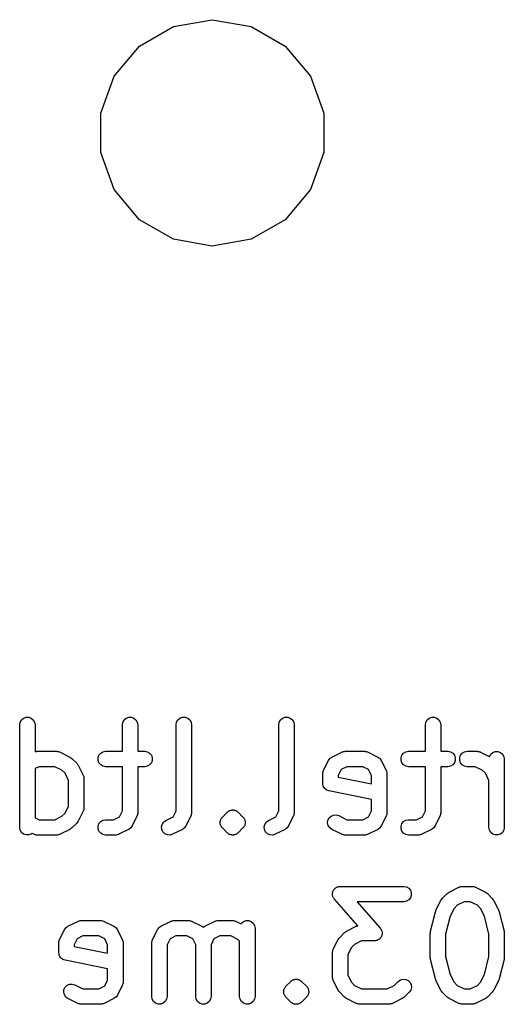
# Model space of a CAD drawing. Extents: x 57 to 266, y -122 to -64.
# Tile 3 of 6: x 245.49 to 254.93, y -121.77 to -102.57. Entities that reach past the tile are written whole.
import ezdxf

# ---------------------------------------------------------------- set-up
doc = ezdxf.new("R2010")
doc.units = 0
doc.header["$MEASUREMENT"] = 0
doc.layers.add('BLACK', color=7, linetype='CONTINUOUS')

msp = doc.modelspace()

# ---------------------------------------------------------------- linework, layer by layer
at = {"layer": 'Black'}
for p, q in [((247.818, -103.083), (248.482, -102.7)), ((248.482, -102.7), (249.237, -102.567)), ((249.237, -102.567), (249.993, -102.7)), ((249.993, -102.7), (250.657, -103.083)), ((247.325, -103.671), (247.818, -103.083)), ((250.657, -103.083), (251.15, -103.671)), ((247.063, -104.392), (247.325, -103.671)), ((251.15, -103.671), (251.412, -104.392)), ((247.063, -105.158), (247.063, -104.392)), ((251.412, -104.392), (251.412, -105.158)), ((247.325, -105.879), (247.063, -105.158)), ((251.412, -105.158), (251.15, -105.879)), ((247.818, -106.467), (247.325, -105.879)), ((251.15, -105.879), (250.657, -106.467)), ((248.482, -106.85), (247.818, -106.467)), ((250.657, -106.467), (249.993, -106.85)), ((249.237, -106.983), (248.482, -106.85)), ((249.993, -106.85), (249.237, -106.983)), ((245.485, -116.317), (245.494, -116.266)), ((245.485, -118.317), (245.485, -116.317)), ((245.494, -116.266), (245.52, -116.221)), ((245.52, -116.221), (245.56, -116.187)), ((245.56, -116.187), (245.609, -116.17)), ((245.609, -116.17), (245.661, -116.17)), ((245.661, -116.17), (245.71, -116.187)), ((245.71, -116.187), (245.75, -116.221)), ((245.75, -116.221), (245.776, -116.266)), ((245.776, -116.266), (245.785, -116.317)), ((245.785, -116.317), (245.785, -116.841)), ((247.485, -116.317), (247.494, -116.266)), ((247.485, -116.834), (247.485, -116.317)), ((247.494, -116.266), (247.52, -116.221)), ((247.52, -116.221), (247.56, -116.187)), ((247.56, -116.187), (247.609, -116.17)), ((247.609, -116.17), (247.661, -116.17)), ((247.661, -116.17), (247.71, -116.187)), ((247.71, -116.187), (247.75, -116.221)), ((247.75, -116.221), (247.776, -116.266)), ((247.776, -116.266), (247.785, -116.317)), ((247.785, -116.317), (247.785, -116.834)), ((248.533, -116.317), (248.542, -116.266)), ((248.533, -117.996), (248.533, -116.317)), ((248.542, -116.266), (248.568, -116.221)), ((248.568, -116.221), (248.608, -116.187)), ((248.608, -116.187), (248.657, -116.17)), ((248.657, -116.17), (248.709, -116.17)), ((248.709, -116.17), (248.758, -116.187)), ((248.758, -116.187), (248.798, -116.221)), ((248.798, -116.221), (248.824, -116.266)), ((248.824, -116.266), (248.833, -116.317)), ((248.833, -116.317), (248.833, -118.032)), ((250.533, -116.317), (250.542, -116.266)), ((250.533, -117.996), (250.533, -116.317)), ((250.542, -116.266), (250.568, -116.221)), ((250.568, -116.221), (250.608, -116.187)), ((250.608, -116.187), (250.657, -116.17)), ((250.657, -116.17), (250.709, -116.17)), ((250.709, -116.17), (250.758, -116.187)), ((250.758, -116.187), (250.798, -116.221)), ((250.798, -116.221), (250.824, -116.266)), ((250.824, -116.266), (250.833, -116.317)), ((250.833, -116.317), (250.833, -118.032)), ((253.39, -116.317), (253.399, -116.266)), ((253.39, -116.834), (253.39, -116.317)), ((253.399, -116.266), (253.425, -116.221)), ((253.425, -116.221), (253.465, -116.187)), ((253.465, -116.187), (253.514, -116.17)), ((253.514, -116.17), (253.566, -116.17)), ((253.566, -116.17), (253.615, -116.187)), ((253.615, -116.187), (253.655, -116.221)), ((253.655, -116.221), (253.681, -116.266)), ((253.681, -116.266), (253.69, -116.317)), ((253.69, -116.317), (253.69, -116.834)), ((245.785, -116.841), (245.792, -116.84)), ((245.792, -116.84), (245.808, -116.835)), ((245.808, -116.835), (245.817, -116.835)), ((245.817, -116.835), (245.826, -116.834)), ((245.826, -116.834), (246.207, -116.834)), ((246.207, -116.834), (246.215, -116.835)), ((246.215, -116.835), (246.224, -116.835)), ((246.224, -116.835), (246.241, -116.84)), ((246.241, -116.84), (246.258, -116.843)), ((246.258, -116.843), (246.265, -116.847)), ((246.265, -116.847), (246.274, -116.85)), ((246.274, -116.85), (246.464, -116.945)), ((247.011, -116.958), (247.029, -116.909)), ((247.029, -116.909), (247.063, -116.869)), ((247.063, -116.869), (247.108, -116.843)), ((247.108, -116.843), (247.159, -116.834)), ((247.159, -116.834), (247.485, -116.834)), ((247.785, -116.834), (247.921, -116.834)), ((247.921, -116.834), (247.972, -116.843)), ((247.972, -116.843), (248.017, -116.869)), ((248.017, -116.869), (248.051, -116.909)), ((248.051, -116.909), (248.069, -116.958)), ((251.568, -116.945), (251.759, -116.85)), ((251.759, -116.85), (251.767, -116.847)), ((251.767, -116.847), (251.774, -116.843)), ((251.774, -116.843), (251.792, -116.84)), ((251.792, -116.84), (251.808, -116.835)), ((251.808, -116.835), (251.817, -116.835)), ((251.817, -116.835), (251.826, -116.834)), ((251.826, -116.834), (252.207, -116.834)), ((252.207, -116.834), (252.215, -116.835)), ((252.215, -116.835), (252.224, -116.835)), ((252.224, -116.835), (252.241, -116.84)), ((252.241, -116.84), (252.258, -116.843)), ((252.258, -116.843), (252.265, -116.847)), ((252.265, -116.847), (252.274, -116.85)), ((252.274, -116.85), (252.464, -116.945)), ((252.916, -116.958), (252.934, -116.909)), ((252.934, -116.909), (252.967, -116.869)), ((252.967, -116.869), (253.012, -116.843)), ((253.012, -116.843), (253.064, -116.834)), ((253.064, -116.834), (253.39, -116.834)), ((253.69, -116.834), (253.826, -116.834)), ((253.826, -116.834), (253.877, -116.843)), ((253.877, -116.843), (253.922, -116.869)), ((253.922, -116.869), (253.955, -116.909)), ((253.955, -116.909), (253.973, -116.958)), ((254.059, -116.958), (254.077, -116.909)), ((254.077, -116.909), (254.11, -116.869)), ((254.11, -116.869), (254.155, -116.843)), ((254.155, -116.843), (254.207, -116.834)), ((254.207, -116.834), (254.397, -116.834)), ((254.397, -116.834), (254.406, -116.835)), ((254.406, -116.835), (254.414, -116.835)), ((254.414, -116.835), (254.431, -116.84)), ((254.431, -116.84), (254.448, -116.843)), ((254.448, -116.843), (254.456, -116.847)), ((254.456, -116.847), (254.464, -116.85)), ((254.464, -116.85), (254.636, -116.936)), ((254.637, -116.933), (254.663, -116.888)), ((254.663, -116.888), (254.703, -116.854)), ((254.703, -116.854), (254.752, -116.836)), ((254.752, -116.836), (254.804, -116.836)), ((254.804, -116.836), (254.853, -116.854)), ((254.853, -116.854), (254.893, -116.888)), ((254.893, -116.888), (254.919, -116.933)), ((246.464, -116.945), (246.483, -116.959)), ((246.483, -116.959), (246.503, -116.973)), ((246.503, -116.973), (246.598, -117.068)), ((246.598, -117.068), (246.612, -117.088)), ((246.612, -117.088), (246.626, -117.107)), ((246.626, -117.107), (246.722, -117.298)), ((247.011, -117.01), (247.011, -116.958)), ((247.029, -117.059), (247.011, -117.01)), ((247.063, -117.099), (247.029, -117.059)), ((247.108, -117.125), (247.063, -117.099)), ((248.017, -117.099), (247.972, -117.125)), ((248.051, -117.059), (248.017, -117.099)), ((248.069, -117.01), (248.051, -117.059)), ((248.069, -116.958), (248.069, -117.01)), ((251.406, -117.203), (251.501, -117.012)), ((251.501, -117.012), (251.514, -116.994)), ((251.514, -116.994), (251.526, -116.976)), ((251.526, -116.976), (251.53, -116.974)), ((251.53, -116.974), (251.532, -116.97)), ((251.532, -116.97), (251.55, -116.958)), ((251.55, -116.958), (251.568, -116.945)), ((252.464, -116.945), (252.482, -116.958)), ((252.482, -116.958), (252.5, -116.97)), ((252.5, -116.97), (252.503, -116.974)), ((252.503, -116.974), (252.506, -116.976)), ((252.506, -116.976), (252.518, -116.994)), ((252.518, -116.994), (252.531, -117.012)), ((252.531, -117.012), (252.626, -117.203)), ((252.916, -117.01), (252.916, -116.958)), ((252.934, -117.059), (252.916, -117.01)), ((252.967, -117.099), (252.934, -117.059)), ((253.012, -117.125), (252.967, -117.099)), ((253.922, -117.099), (253.877, -117.125)), ((253.955, -117.059), (253.922, -117.099)), ((253.973, -117.01), (253.955, -117.059)), ((253.973, -116.958), (253.973, -117.01)), ((254.059, -117.01), (254.059, -116.958)), ((254.077, -117.059), (254.059, -117.01)), ((254.11, -117.099), (254.077, -117.059)), ((254.155, -117.125), (254.11, -117.099)), ((254.636, -116.936), (254.637, -116.933)), ((254.919, -116.933), (254.928, -116.984)), ((254.928, -116.984), (254.928, -118.317)), ((245.861, -117.134), (245.785, -117.172)), ((245.785, -117.172), (245.785, -118.129)), ((246.171, -117.134), (245.861, -117.134)), ((246.308, -117.202), (246.171, -117.134)), ((246.369, -117.263), (246.308, -117.202)), ((246.438, -117.4), (246.369, -117.263)), ((246.722, -117.298), (246.724, -117.306)), ((246.724, -117.306), (246.728, -117.314)), ((247.159, -117.134), (247.108, -117.125)), ((247.485, -117.134), (247.159, -117.134)), ((247.485, -117.996), (247.485, -117.134)), ((247.921, -117.134), (247.785, -117.134)), ((247.785, -117.134), (247.785, -118.032)), ((247.972, -117.125), (247.921, -117.134)), ((251.39, -117.27), (251.391, -117.261)), ((251.39, -117.46), (251.39, -117.27)), ((251.391, -117.252), (251.396, -117.236)), ((251.391, -117.261), (251.391, -117.252)), ((251.396, -117.236), (251.399, -117.218)), ((251.399, -117.218), (251.403, -117.211)), ((251.403, -117.211), (251.406, -117.203)), ((251.747, -117.191), (251.69, -117.305)), ((251.69, -117.305), (251.69, -117.337)), ((251.861, -117.134), (251.747, -117.191)), ((252.171, -117.134), (251.861, -117.134)), ((252.285, -117.191), (252.171, -117.134)), ((252.342, -117.305), (252.285, -117.191)), ((252.342, -117.468), (252.342, -117.305)), ((252.626, -117.203), (252.629, -117.211)), ((252.629, -117.211), (252.633, -117.218)), ((252.633, -117.218), (252.636, -117.236)), ((252.636, -117.236), (252.641, -117.252)), ((252.641, -117.252), (252.641, -117.261)), ((252.641, -117.261), (252.642, -117.27)), ((252.642, -117.27), (252.642, -118.032)), ((253.064, -117.134), (253.012, -117.125)), ((253.39, -117.134), (253.064, -117.134)), ((253.39, -117.996), (253.39, -117.134)), ((253.826, -117.134), (253.69, -117.134)), ((253.69, -117.134), (253.69, -118.032)), ((253.877, -117.125), (253.826, -117.134)), ((254.207, -117.134), (254.155, -117.125)), ((254.362, -117.134), (254.207, -117.134)), ((254.499, -117.202), (254.362, -117.134)), ((254.559, -117.263), (254.499, -117.202)), ((254.628, -117.4), (254.559, -117.263)), ((246.438, -117.901), (246.438, -117.4)), ((246.728, -117.314), (246.732, -117.331)), ((246.732, -117.331), (246.737, -117.348)), ((246.737, -117.348), (246.736, -117.356)), ((246.736, -117.356), (246.737, -117.365)), ((246.737, -117.365), (246.737, -117.936)), ((251.394, -117.484), (251.39, -117.46)), ((251.398, -117.508), (251.394, -117.484)), ((251.69, -117.337), (252.342, -117.468)), ((254.628, -118.317), (254.628, -117.4)), ((251.399, -117.51), (251.398, -117.508)), ((251.399, -117.511), (251.399, -117.51)), ((251.411, -117.533), (251.399, -117.511)), ((251.423, -117.554), (251.411, -117.533)), ((251.424, -117.555), (251.423, -117.554)), ((251.425, -117.557), (251.424, -117.555)), ((251.444, -117.572), (251.425, -117.557)), ((251.462, -117.588), (251.444, -117.572)), ((251.464, -117.589), (251.462, -117.588)), ((251.465, -117.59), (251.464, -117.589)), ((251.488, -117.598), (251.465, -117.59)), ((251.51, -117.607), (251.488, -117.598)), ((252.342, -117.774), (251.51, -117.607)), ((252.342, -117.996), (252.342, -117.774)), ((246.308, -118.099), (246.369, -118.038)), ((246.369, -118.038), (246.438, -117.901)), ((246.722, -118.003), (246.626, -118.194)), ((246.724, -117.995), (246.722, -118.003)), ((246.728, -117.988), (246.724, -117.995)), ((246.732, -117.97), (246.728, -117.988)), ((246.737, -117.953), (246.732, -117.97)), ((246.737, -117.936), (246.736, -117.945)), ((246.736, -117.945), (246.737, -117.953)), ((247.428, -118.11), (247.485, -117.996)), ((247.779, -118.066), (247.776, -118.083)), ((247.784, -118.049), (247.779, -118.066)), ((247.785, -118.032), (247.784, -118.04)), ((247.784, -118.04), (247.784, -118.049)), ((248.476, -118.11), (248.533, -117.996)), ((248.827, -118.066), (248.824, -118.083)), ((248.832, -118.049), (248.827, -118.066)), ((248.833, -118.032), (248.831, -118.04)), ((248.831, -118.04), (248.832, -118.049)), ((249.434, -118.116), (249.529, -118.021)), ((249.529, -118.021), (249.54, -118.013)), ((249.54, -118.013), (249.549, -118.004)), ((249.549, -118.004), (249.555, -118.001)), ((249.555, -118.001), (249.56, -117.997)), ((249.56, -117.997), (249.566, -117.995)), ((249.566, -117.995), (249.572, -117.991)), ((249.572, -117.991), (249.584, -117.987)), ((249.584, -117.987), (249.596, -117.982)), ((249.596, -117.982), (249.603, -117.981)), ((249.603, -117.981), (249.609, -117.979)), ((249.609, -117.979), (249.616, -117.979)), ((249.616, -117.979), (249.622, -117.977)), ((249.622, -117.977), (249.635, -117.978)), ((249.635, -117.978), (249.648, -117.977)), ((249.648, -117.977), (249.655, -117.979)), ((249.655, -117.979), (249.661, -117.979)), ((249.661, -117.979), (249.667, -117.981)), ((249.667, -117.981), (249.674, -117.982)), ((249.674, -117.982), (249.686, -117.987)), ((249.686, -117.987), (249.699, -117.991)), ((249.699, -117.991), (249.704, -117.995)), ((249.704, -117.995), (249.71, -117.997)), ((249.71, -117.997), (249.715, -118.001)), ((249.715, -118.001), (249.721, -118.004)), ((249.721, -118.004), (249.73, -118.013)), ((249.73, -118.013), (249.741, -118.021)), ((249.741, -118.021), (249.836, -118.116)), ((250.476, -118.11), (250.533, -117.996)), ((250.827, -118.066), (250.824, -118.083)), ((250.832, -118.049), (250.827, -118.066)), ((250.833, -118.032), (250.831, -118.04)), ((250.831, -118.04), (250.832, -118.049)), ((251.552, -118.097), (251.6, -118.076)), ((251.6, -118.076), (251.652, -118.073)), ((251.652, -118.073), (251.702, -118.088)), ((252.285, -118.11), (252.342, -117.996)), ((252.636, -118.066), (252.633, -118.083)), ((252.641, -118.049), (252.636, -118.066)), ((252.642, -118.032), (252.641, -118.04)), ((252.641, -118.04), (252.641, -118.049)), ((253.333, -118.11), (253.39, -117.996)), ((253.684, -118.066), (253.681, -118.083)), ((253.689, -118.049), (253.684, -118.066)), ((253.69, -118.032), (253.688, -118.04)), ((253.688, -118.04), (253.689, -118.049)), ((245.785, -118.129), (245.861, -118.167)), ((245.861, -118.167), (246.171, -118.167)), ((246.171, -118.167), (246.308, -118.099)), ((246.598, -118.233), (246.503, -118.328)), ((246.612, -118.213), (246.598, -118.233)), ((246.626, -118.194), (246.612, -118.213)), ((247.011, -118.291), (247.029, -118.242)), ((247.029, -118.242), (247.063, -118.202)), ((247.063, -118.202), (247.108, -118.176)), ((247.108, -118.176), (247.159, -118.167)), ((247.159, -118.167), (247.314, -118.167)), ((247.314, -118.167), (247.428, -118.11)), ((247.769, -118.099), (247.674, -118.289)), ((247.772, -118.09), (247.769, -118.099)), ((247.776, -118.083), (247.772, -118.09)), ((248.247, -118.308), (248.259, -118.258)), ((248.259, -118.258), (248.288, -118.214)), ((248.288, -118.214), (248.33, -118.183)), ((248.33, -118.183), (248.476, -118.11)), ((248.817, -118.099), (248.722, -118.289)), ((248.819, -118.09), (248.817, -118.099)), ((248.824, -118.083), (248.819, -118.09)), ((249.39, -118.209), (249.394, -118.196)), ((249.392, -118.222), (249.39, -118.209)), ((249.39, -118.235), (249.392, -118.222)), ((249.394, -118.248), (249.39, -118.235)), ((249.394, -118.196), (249.395, -118.183)), ((249.395, -118.261), (249.394, -118.248)), ((249.395, -118.183), (249.401, -118.171)), ((249.401, -118.273), (249.395, -118.261)), ((249.401, -118.171), (249.404, -118.159)), ((249.404, -118.159), (249.411, -118.148)), ((249.411, -118.148), (249.417, -118.136)), ((249.417, -118.136), (249.426, -118.127)), ((249.426, -118.127), (249.434, -118.116)), ((249.836, -118.116), (249.844, -118.127)), ((249.844, -118.127), (249.853, -118.136)), ((249.853, -118.136), (249.859, -118.148)), ((249.859, -118.148), (249.866, -118.159)), ((249.866, -118.159), (249.87, -118.171)), ((249.87, -118.171), (249.875, -118.183)), ((249.875, -118.261), (249.87, -118.273)), ((249.875, -118.183), (249.876, -118.196)), ((249.876, -118.248), (249.875, -118.261)), ((249.876, -118.196), (249.88, -118.209)), ((249.88, -118.235), (249.876, -118.248)), ((249.88, -118.209), (249.879, -118.222)), ((249.879, -118.222), (249.88, -118.235)), ((250.247, -118.308), (250.259, -118.258)), ((250.259, -118.258), (250.288, -118.214)), ((250.288, -118.214), (250.33, -118.183)), ((250.33, -118.183), (250.476, -118.11)), ((250.817, -118.099), (250.722, -118.289)), ((250.819, -118.09), (250.817, -118.099)), ((250.824, -118.083), (250.819, -118.09)), ((251.485, -118.231), (251.491, -118.179)), ((251.497, -118.282), (251.485, -118.231)), ((251.491, -118.179), (251.515, -118.133)), ((251.515, -118.133), (251.552, -118.097)), ((251.702, -118.088), (251.861, -118.167)), ((251.861, -118.167), (252.171, -118.167)), ((252.171, -118.167), (252.285, -118.11)), ((252.626, -118.099), (252.531, -118.289)), ((252.629, -118.09), (252.626, -118.099)), ((252.633, -118.083), (252.629, -118.09)), ((252.916, -118.291), (252.934, -118.242)), ((252.934, -118.242), (252.967, -118.202)), ((252.967, -118.202), (253.012, -118.176)), ((253.012, -118.176), (253.064, -118.167)), ((253.064, -118.167), (253.219, -118.167)), ((253.219, -118.167), (253.333, -118.11)), ((253.674, -118.099), (253.579, -118.289)), ((253.677, -118.09), (253.674, -118.099)), ((253.681, -118.083), (253.677, -118.09)), ((245.494, -118.369), (245.485, -118.317)), ((245.52, -118.414), (245.494, -118.369)), ((245.56, -118.447), (245.52, -118.414)), ((245.609, -118.465), (245.56, -118.447)), ((245.71, -118.447), (245.661, -118.465)), ((245.725, -118.435), (245.71, -118.447)), ((245.759, -118.451), (245.725, -118.435)), ((245.767, -118.454), (245.759, -118.451)), ((245.774, -118.458), (245.767, -118.454)), ((245.792, -118.461), (245.774, -118.458)), ((245.808, -118.466), (245.792, -118.461)), ((246.241, -118.461), (246.224, -118.466)), ((246.258, -118.458), (246.241, -118.461)), ((246.265, -118.454), (246.258, -118.458)), ((246.274, -118.451), (246.265, -118.454)), ((246.464, -118.356), (246.274, -118.451)), ((246.483, -118.342), (246.464, -118.356)), ((246.503, -118.328), (246.483, -118.342)), ((247.011, -118.343), (247.011, -118.291)), ((247.029, -118.392), (247.011, -118.343)), ((247.063, -118.432), (247.029, -118.392)), ((247.108, -118.458), (247.063, -118.432)), ((247.159, -118.467), (247.108, -118.458)), ((247.383, -118.461), (247.367, -118.466)), ((247.401, -118.458), (247.383, -118.461)), ((247.408, -118.454), (247.401, -118.458)), ((247.416, -118.451), (247.408, -118.454)), ((247.607, -118.356), (247.416, -118.451)), ((247.625, -118.343), (247.607, -118.356)), ((247.643, -118.331), (247.625, -118.343)), ((247.645, -118.328), (247.643, -118.331)), ((247.649, -118.325), (247.645, -118.328)), ((247.661, -118.307), (247.649, -118.325)), ((247.674, -118.289), (247.661, -118.307)), ((248.253, -118.36), (248.247, -118.308)), ((248.277, -118.407), (248.253, -118.36)), ((248.314, -118.442), (248.277, -118.407)), ((248.362, -118.463), (248.314, -118.442)), ((248.414, -118.466), (248.362, -118.463)), ((248.464, -118.451), (248.414, -118.466)), ((248.655, -118.356), (248.464, -118.451)), ((248.672, -118.343), (248.655, -118.356)), ((248.691, -118.331), (248.672, -118.343)), ((248.693, -118.328), (248.691, -118.331)), ((248.696, -118.325), (248.693, -118.328)), ((248.709, -118.307), (248.696, -118.325)), ((248.722, -118.289), (248.709, -118.307)), ((249.404, -118.285), (249.401, -118.273)), ((249.411, -118.296), (249.404, -118.285)), ((249.417, -118.308), (249.411, -118.296)), ((249.426, -118.317), (249.417, -118.308)), ((249.434, -118.328), (249.426, -118.317)), ((249.529, -118.423), (249.434, -118.328)), ((249.54, -118.431), (249.529, -118.423)), ((249.549, -118.44), (249.54, -118.431)), ((249.555, -118.443), (249.549, -118.44)), ((249.56, -118.447), (249.555, -118.443)), ((249.566, -118.449), (249.56, -118.447)), ((249.572, -118.453), (249.566, -118.449)), ((249.584, -118.457), (249.572, -118.453)), ((249.596, -118.462), (249.584, -118.457)), ((249.603, -118.463), (249.596, -118.462)), ((249.609, -118.465), (249.603, -118.463)), ((249.667, -118.463), (249.661, -118.465)), ((249.674, -118.462), (249.667, -118.463)), ((249.686, -118.457), (249.674, -118.462)), ((249.699, -118.453), (249.686, -118.457)), ((249.704, -118.449), (249.699, -118.453)), ((249.71, -118.447), (249.704, -118.449)), ((249.715, -118.443), (249.71, -118.447)), ((249.721, -118.44), (249.715, -118.443)), ((249.73, -118.431), (249.721, -118.44)), ((249.741, -118.423), (249.73, -118.431)), ((249.836, -118.328), (249.741, -118.423)), ((249.844, -118.317), (249.836, -118.328)), ((249.853, -118.308), (249.844, -118.317)), ((249.859, -118.296), (249.853, -118.308)), ((249.866, -118.285), (249.859, -118.296)), ((249.87, -118.273), (249.866, -118.285)), ((250.253, -118.36), (250.247, -118.308)), ((250.277, -118.407), (250.253, -118.36)), ((250.314, -118.442), (250.277, -118.407)), ((250.362, -118.463), (250.314, -118.442)), ((250.414, -118.466), (250.362, -118.463)), ((250.464, -118.451), (250.414, -118.466)), ((250.655, -118.356), (250.464, -118.451)), ((250.672, -118.343), (250.655, -118.356)), ((250.691, -118.331), (250.672, -118.343)), ((250.693, -118.328), (250.691, -118.331)), ((250.696, -118.325), (250.693, -118.328)), ((250.709, -118.307), (250.696, -118.325)), ((250.722, -118.289), (250.709, -118.307)), ((251.526, -118.325), (251.497, -118.282)), ((251.568, -118.356), (251.526, -118.325)), ((251.759, -118.451), (251.568, -118.356)), ((251.767, -118.454), (251.759, -118.451)), ((251.774, -118.458), (251.767, -118.454)), ((251.792, -118.461), (251.774, -118.458)), ((251.808, -118.466), (251.792, -118.461)), ((252.241, -118.461), (252.224, -118.466)), ((252.258, -118.458), (252.241, -118.461)), ((252.265, -118.454), (252.258, -118.458)), ((252.274, -118.451), (252.265, -118.454)), ((252.464, -118.356), (252.274, -118.451)), ((252.482, -118.343), (252.464, -118.356)), ((252.5, -118.331), (252.482, -118.343)), ((252.503, -118.328), (252.5, -118.331)), ((252.506, -118.325), (252.503, -118.328)), ((252.518, -118.307), (252.506, -118.325)), ((252.531, -118.289), (252.518, -118.307)), ((252.916, -118.343), (252.916, -118.291)), ((252.934, -118.392), (252.916, -118.343)), ((252.967, -118.432), (252.934, -118.392)), ((253.012, -118.458), (252.967, -118.432)), ((253.064, -118.467), (253.012, -118.458)), ((253.288, -118.461), (253.271, -118.466)), ((253.305, -118.458), (253.288, -118.461)), ((253.313, -118.454), (253.305, -118.458)), ((253.321, -118.451), (253.313, -118.454)), ((253.512, -118.356), (253.321, -118.451)), ((253.529, -118.343), (253.512, -118.356)), ((253.548, -118.331), (253.529, -118.343)), ((253.55, -118.328), (253.548, -118.331)), ((253.554, -118.325), (253.55, -118.328)), ((253.566, -118.307), (253.554, -118.325)), ((253.579, -118.289), (253.566, -118.307)), ((254.637, -118.369), (254.628, -118.317)), ((254.663, -118.414), (254.637, -118.369)), ((254.703, -118.447), (254.663, -118.414)), ((254.752, -118.465), (254.703, -118.447)), ((254.853, -118.447), (254.804, -118.465)), ((254.893, -118.414), (254.853, -118.447)), ((254.919, -118.369), (254.893, -118.414)), ((254.928, -118.317), (254.919, -118.369)), ((245.661, -118.465), (245.609, -118.465)), ((245.817, -118.466), (245.808, -118.466)), ((245.826, -118.467), (245.817, -118.466)), ((246.207, -118.467), (245.826, -118.467)), ((246.215, -118.466), (246.207, -118.467)), ((246.224, -118.466), (246.215, -118.466)), ((247.349, -118.467), (247.159, -118.467)), ((247.358, -118.466), (247.349, -118.467)), ((247.367, -118.466), (247.358, -118.466)), ((249.616, -118.465), (249.609, -118.465)), ((249.622, -118.467), (249.616, -118.465)), ((249.635, -118.466), (249.622, -118.467)), ((249.648, -118.467), (249.635, -118.466)), ((249.655, -118.465), (249.648, -118.467)), ((249.661, -118.465), (249.655, -118.465)), ((251.817, -118.466), (251.808, -118.466)), ((251.826, -118.467), (251.817, -118.466)), ((252.207, -118.467), (251.826, -118.467)), ((252.215, -118.466), (252.207, -118.467)), ((252.224, -118.466), (252.215, -118.466)), ((253.254, -118.467), (253.064, -118.467)), ((253.263, -118.466), (253.254, -118.467)), ((253.271, -118.466), (253.263, -118.466)), ((254.804, -118.465), (254.752, -118.465)), ((251.58, -119.62), (251.583, -119.606)), ((251.583, -119.591), (251.587, -119.58)), ((251.583, -119.606), (251.583, -119.591)), ((251.587, -119.58), (251.588, -119.569)), ((251.588, -119.569), (251.595, -119.556)), ((251.595, -119.556), (251.6, -119.542)), ((251.6, -119.542), (251.608, -119.533)), ((251.608, -119.533), (251.613, -119.523)), ((251.613, -119.523), (251.625, -119.514)), ((251.625, -119.514), (251.634, -119.502)), ((251.634, -119.502), (251.644, -119.497)), ((251.644, -119.497), (251.653, -119.489)), ((251.653, -119.489), (251.666, -119.484)), ((251.666, -119.484), (251.679, -119.476)), ((251.679, -119.476), (251.69, -119.474)), ((251.69, -119.474), (251.701, -119.47)), ((251.701, -119.47), (251.716, -119.47)), ((251.716, -119.47), (251.73, -119.467)), ((251.73, -119.467), (252.968, -119.467)), ((252.968, -119.467), (253.02, -119.476)), ((253.02, -119.476), (253.065, -119.502)), ((253.065, -119.502), (253.098, -119.542)), ((253.098, -119.542), (253.116, -119.591)), ((253.116, -119.591), (253.116, -119.643)), ((253.72, -119.702), (253.815, -119.606)), ((253.815, -119.606), (253.834, -119.593)), ((253.834, -119.593), (253.854, -119.578)), ((253.854, -119.578), (254.044, -119.483)), ((254.044, -119.483), (254.053, -119.481)), ((254.053, -119.481), (254.06, -119.476)), ((254.06, -119.476), (254.077, -119.473)), ((254.077, -119.473), (254.094, -119.468)), ((254.094, -119.468), (254.103, -119.469)), ((254.103, -119.469), (254.111, -119.467)), ((254.111, -119.467), (254.302, -119.467)), ((254.302, -119.467), (254.31, -119.469)), ((254.31, -119.469), (254.319, -119.468)), ((254.319, -119.468), (254.336, -119.473)), ((254.336, -119.473), (254.353, -119.476)), ((254.353, -119.476), (254.361, -119.481)), ((254.361, -119.481), (254.369, -119.483)), ((254.369, -119.483), (254.559, -119.578)), ((254.559, -119.578), (254.579, -119.593)), ((254.579, -119.593), (254.598, -119.606)), ((254.598, -119.606), (254.694, -119.702)), ((251.583, -119.632), (251.58, -119.62)), ((251.583, -119.643), (251.583, -119.632)), ((251.588, -119.657), (251.583, -119.643)), ((251.59, -119.671), (251.588, -119.657)), ((251.596, -119.681), (251.59, -119.671)), ((251.6, -119.692), (251.596, -119.681)), ((251.61, -119.703), (251.6, -119.692)), ((251.617, -119.716), (251.61, -119.703)), ((252.072, -120.236), (251.617, -119.716)), ((252.968, -119.767), (252.061, -119.767)), ((252.061, -119.767), (252.51, -120.28)), ((253.02, -119.758), (252.968, -119.767)), ((253.065, -119.732), (253.02, -119.758)), ((253.098, -119.692), (253.065, -119.732)), ((253.116, -119.643), (253.098, -119.692)), ((253.596, -119.931), (253.691, -119.741)), ((253.691, -119.741), (253.706, -119.721)), ((253.706, -119.721), (253.72, -119.702)), ((254.147, -119.767), (254.01, -119.836)), ((254.266, -119.767), (254.147, -119.767)), ((254.403, -119.836), (254.266, -119.767)), ((254.694, -119.702), (254.707, -119.721)), ((254.707, -119.721), (254.722, -119.741)), ((254.722, -119.741), (254.817, -119.931)), ((253.49, -120.343), (253.585, -119.962)), ((253.585, -119.962), (253.592, -119.947)), ((253.592, -119.947), (253.596, -119.931)), ((253.949, -119.897), (253.872, -120.051)), ((254.01, -119.836), (253.949, -119.897)), ((254.464, -119.897), (254.403, -119.836)), ((254.541, -120.051), (254.464, -119.897)), ((254.817, -119.931), (254.822, -119.947)), ((254.822, -119.947), (254.828, -119.962)), ((254.828, -119.962), (254.923, -120.343)), ((246.425, -120.245), (246.616, -120.15)), ((246.616, -120.15), (246.624, -120.147)), ((246.624, -120.147), (246.631, -120.143)), ((246.631, -120.143), (246.649, -120.14)), ((246.649, -120.14), (246.666, -120.135)), ((246.666, -120.135), (246.674, -120.135)), ((246.674, -120.135), (246.683, -120.134)), ((246.683, -120.134), (247.064, -120.134)), ((247.064, -120.134), (247.072, -120.135)), ((247.072, -120.135), (247.081, -120.135)), ((247.081, -120.135), (247.098, -120.14)), ((247.098, -120.14), (247.115, -120.143)), ((247.115, -120.143), (247.122, -120.147)), ((247.122, -120.147), (247.131, -120.15)), ((247.131, -120.15), (247.321, -120.245)), ((248.235, -120.245), (248.425, -120.15)), ((248.425, -120.15), (248.433, -120.147)), ((248.433, -120.147), (248.441, -120.143)), ((248.441, -120.143), (248.458, -120.14)), ((248.458, -120.14), (248.475, -120.135)), ((248.475, -120.135), (248.484, -120.135)), ((248.484, -120.135), (248.492, -120.134)), ((248.492, -120.134), (248.778, -120.134)), ((248.778, -120.134), (248.786, -120.135)), ((248.786, -120.135), (248.795, -120.135)), ((248.795, -120.135), (248.812, -120.14)), ((248.812, -120.14), (248.829, -120.143)), ((248.829, -120.143), (248.837, -120.147)), ((248.837, -120.147), (248.845, -120.15)), ((248.845, -120.15), (249.036, -120.245)), ((249.092, -120.245), (249.282, -120.15)), ((249.282, -120.15), (249.291, -120.147)), ((249.291, -120.147), (249.298, -120.143)), ((249.298, -120.143), (249.315, -120.14)), ((249.315, -120.14), (249.332, -120.135)), ((249.332, -120.135), (249.341, -120.135)), ((249.341, -120.135), (249.349, -120.134)), ((249.349, -120.134), (249.635, -120.134)), ((249.635, -120.134), (249.644, -120.135)), ((249.644, -120.135), (249.652, -120.135)), ((249.652, -120.135), (249.669, -120.14)), ((249.669, -120.14), (249.686, -120.143)), ((249.686, -120.143), (249.694, -120.147)), ((249.694, -120.147), (249.702, -120.15)), ((249.702, -120.15), (249.8, -120.198)), ((249.8, -120.198), (249.806, -120.188)), ((249.806, -120.188), (249.846, -120.154)), ((249.846, -120.154), (249.895, -120.136)), ((249.895, -120.136), (249.947, -120.136)), ((249.947, -120.136), (249.996, -120.154)), ((249.996, -120.154), (250.036, -120.188)), ((250.036, -120.188), (250.062, -120.233)), ((253.872, -120.051), (253.785, -120.398)), ((254.628, -120.398), (254.541, -120.051)), ((246.263, -120.503), (246.358, -120.312)), ((246.358, -120.312), (246.371, -120.294)), ((246.371, -120.294), (246.383, -120.276)), ((246.383, -120.276), (246.387, -120.274)), ((246.387, -120.274), (246.389, -120.27)), ((246.389, -120.27), (246.408, -120.258)), ((246.408, -120.258), (246.425, -120.245)), ((247.321, -120.245), (247.339, -120.258)), ((247.339, -120.258), (247.357, -120.27)), ((247.357, -120.27), (247.36, -120.274)), ((247.36, -120.274), (247.363, -120.276)), ((247.363, -120.276), (247.375, -120.294)), ((247.375, -120.294), (247.388, -120.312)), ((247.388, -120.312), (247.484, -120.503)), ((248.072, -120.503), (248.168, -120.312)), ((248.168, -120.312), (248.181, -120.294)), ((248.181, -120.294), (248.193, -120.276)), ((248.193, -120.276), (248.196, -120.274)), ((248.196, -120.274), (248.199, -120.27)), ((248.199, -120.27), (248.217, -120.258)), ((248.217, -120.258), (248.235, -120.245)), ((249.036, -120.245), (249.053, -120.258)), ((249.053, -120.258), (249.064, -120.265)), ((249.064, -120.265), (249.074, -120.258)), ((249.074, -120.258), (249.092, -120.245)), ((250.062, -120.233), (250.071, -120.284)), ((250.071, -120.284), (250.071, -121.617)), ((251.72, -120.464), (251.815, -120.368)), ((251.815, -120.368), (251.834, -120.355)), ((251.834, -120.355), (251.854, -120.34)), ((251.854, -120.34), (252.044, -120.245)), ((252.044, -120.245), (252.053, -120.243)), ((252.053, -120.243), (252.06, -120.238)), ((252.06, -120.238), (252.072, -120.236)), ((252.51, -120.28), (252.518, -120.293)), ((252.518, -120.293), (252.527, -120.304)), ((252.527, -120.304), (252.531, -120.315)), ((252.531, -120.315), (252.537, -120.325)), ((252.537, -120.325), (252.54, -120.339)), ((252.54, -120.339), (252.545, -120.353)), ((252.545, -120.353), (252.545, -120.365)), ((252.545, -120.365), (252.547, -120.376)), ((252.547, -120.376), (252.545, -120.391)), ((253.485, -120.379), (253.488, -120.361)), ((253.485, -120.855), (253.485, -120.379)), ((253.488, -120.361), (253.49, -120.343)), ((254.923, -120.343), (254.925, -120.361)), ((254.925, -120.361), (254.928, -120.379)), ((254.928, -120.379), (254.928, -120.855)), ((246.247, -120.57), (246.249, -120.561)), ((246.247, -120.76), (246.247, -120.57)), ((246.248, -120.552), (246.253, -120.536)), ((246.249, -120.561), (246.248, -120.552)), ((246.253, -120.536), (246.256, -120.518)), ((246.256, -120.518), (246.26, -120.511)), ((246.26, -120.511), (246.263, -120.503)), ((246.604, -120.491), (246.547, -120.605)), ((246.718, -120.434), (246.604, -120.491)), ((247.028, -120.434), (246.718, -120.434)), ((247.142, -120.491), (247.028, -120.434)), ((247.199, -120.605), (247.142, -120.491)), ((247.484, -120.503), (247.486, -120.511)), ((247.486, -120.511), (247.49, -120.518)), ((247.49, -120.518), (247.493, -120.536)), ((247.493, -120.536), (247.498, -120.552)), ((247.498, -120.552), (247.498, -120.561)), ((247.498, -120.561), (247.499, -120.57)), ((247.499, -120.57), (247.499, -121.332)), ((248.057, -120.57), (248.058, -120.561)), ((248.057, -121.617), (248.057, -120.57)), ((248.058, -120.552), (248.063, -120.536)), ((248.058, -120.561), (248.058, -120.552)), ((248.063, -120.536), (248.066, -120.518)), ((248.066, -120.518), (248.07, -120.511)), ((248.07, -120.511), (248.072, -120.503)), ((248.414, -120.491), (248.357, -120.605)), ((248.528, -120.434), (248.414, -120.491)), ((248.743, -120.434), (248.528, -120.434)), ((248.857, -120.491), (248.743, -120.434)), ((248.914, -120.605), (248.857, -120.491)), ((249.271, -120.491), (249.214, -120.605)), ((249.385, -120.434), (249.271, -120.491)), ((249.6, -120.434), (249.385, -120.434)), ((249.737, -120.502), (249.6, -120.434)), ((249.771, -120.537), (249.737, -120.502)), ((249.771, -121.617), (249.771, -120.537)), ((251.596, -120.693), (251.691, -120.503)), ((251.691, -120.503), (251.706, -120.483)), ((251.706, -120.483), (251.72, -120.464)), ((252.147, -120.529), (252.01, -120.598)), ((252.397, -120.529), (252.147, -120.529)), ((252.411, -120.527), (252.397, -120.529)), ((252.426, -120.526), (252.411, -120.527)), ((252.437, -120.522), (252.426, -120.526)), ((252.448, -120.52), (252.437, -120.522)), ((252.461, -120.513), (252.448, -120.52)), ((252.475, -120.507), (252.461, -120.513)), ((252.483, -120.5), (252.475, -120.507)), ((252.493, -120.494), (252.483, -120.5)), ((252.503, -120.483), (252.493, -120.494)), ((252.514, -120.473), (252.503, -120.483)), ((252.519, -120.463), (252.514, -120.473)), ((252.527, -120.454), (252.519, -120.463)), ((252.532, -120.44), (252.527, -120.454)), ((252.539, -120.428), (252.532, -120.44)), ((252.541, -120.416), (252.539, -120.428)), ((252.545, -120.405), (252.541, -120.416)), ((252.545, -120.391), (252.545, -120.405)), ((253.785, -120.398), (253.785, -120.837)), ((254.628, -120.837), (254.628, -120.398)), ((246.251, -120.784), (246.247, -120.76)), ((246.547, -120.605), (246.547, -120.637)), ((246.547, -120.637), (247.199, -120.768)), ((247.199, -120.768), (247.199, -120.605)), ((248.357, -120.605), (248.357, -121.617)), ((248.914, -121.617), (248.914, -120.605)), ((249.214, -120.605), (249.214, -121.617)), ((251.58, -120.76), (251.582, -120.752)), ((251.58, -121.236), (251.58, -120.76)), ((251.581, -120.743), (251.586, -120.726)), ((251.582, -120.752), (251.581, -120.743)), ((251.586, -120.726), (251.589, -120.709)), ((251.589, -120.709), (251.594, -120.701)), ((251.594, -120.701), (251.596, -120.693)), ((251.949, -120.658), (251.88, -120.796)), ((252.01, -120.598), (251.949, -120.658)), ((246.255, -120.808), (246.251, -120.784)), ((246.256, -120.81), (246.255, -120.808)), ((246.256, -120.811), (246.256, -120.81)), ((246.268, -120.833), (246.256, -120.811)), ((246.28, -120.854), (246.268, -120.833)), ((246.281, -120.855), (246.28, -120.854)), ((246.282, -120.857), (246.281, -120.855)), ((246.301, -120.872), (246.282, -120.857)), ((246.319, -120.888), (246.301, -120.872)), ((246.321, -120.889), (246.319, -120.888)), ((246.322, -120.89), (246.321, -120.889)), ((246.345, -120.898), (246.322, -120.89)), ((246.368, -120.907), (246.345, -120.898)), ((247.199, -121.074), (246.368, -120.907)), ((251.88, -120.796), (251.88, -121.201)), ((253.488, -120.873), (253.485, -120.855)), ((253.49, -120.892), (253.488, -120.873)), ((253.585, -121.273), (253.49, -120.892)), ((253.785, -120.837), (253.872, -121.184)), ((254.541, -121.184), (254.628, -120.837)), ((254.923, -120.892), (254.828, -121.273)), ((254.925, -120.873), (254.923, -120.892)), ((254.928, -120.855), (254.925, -120.873)), ((247.199, -121.296), (247.199, -121.074)), ((247.142, -121.41), (247.199, -121.296)), ((247.499, -121.332), (247.498, -121.34)), ((247.498, -121.34), (247.498, -121.349)), ((250.672, -121.416), (250.767, -121.321)), ((250.767, -121.321), (250.778, -121.313)), ((250.778, -121.313), (250.787, -121.304)), ((250.787, -121.304), (250.793, -121.301)), ((250.793, -121.301), (250.798, -121.297)), ((250.798, -121.297), (250.804, -121.295)), ((250.804, -121.295), (250.81, -121.291)), ((250.81, -121.291), (250.822, -121.287)), ((250.822, -121.287), (250.834, -121.282)), ((250.834, -121.282), (250.841, -121.281)), ((250.841, -121.281), (250.847, -121.279)), ((250.847, -121.279), (250.854, -121.279)), ((250.854, -121.279), (250.86, -121.277)), ((250.86, -121.277), (250.873, -121.278)), ((250.873, -121.278), (250.886, -121.277)), ((250.886, -121.277), (250.893, -121.279)), ((250.893, -121.279), (250.899, -121.279)), ((250.899, -121.279), (250.905, -121.281)), ((250.905, -121.281), (250.912, -121.282)), ((250.912, -121.282), (250.924, -121.287)), ((250.924, -121.287), (250.937, -121.291)), ((250.937, -121.291), (250.942, -121.295)), ((250.942, -121.295), (250.948, -121.297)), ((250.948, -121.297), (250.953, -121.301)), ((250.953, -121.301), (250.959, -121.304)), ((250.959, -121.304), (250.969, -121.313)), ((250.969, -121.313), (250.979, -121.321)), ((250.979, -121.321), (251.075, -121.416)), ((251.582, -121.245), (251.58, -121.236)), ((251.581, -121.253), (251.582, -121.245)), ((251.586, -121.27), (251.581, -121.253)), ((251.589, -121.288), (251.586, -121.27)), ((251.594, -121.295), (251.589, -121.288)), ((251.596, -121.303), (251.594, -121.295)), ((251.691, -121.494), (251.596, -121.303)), ((251.88, -121.201), (251.949, -121.338)), ((251.949, -121.338), (252.01, -121.399)), ((252.784, -121.399), (252.862, -121.321)), ((252.862, -121.321), (252.905, -121.291)), ((252.905, -121.291), (252.955, -121.277)), ((252.955, -121.277), (253.007, -121.282)), ((253.007, -121.282), (253.054, -121.304)), ((253.054, -121.304), (253.091, -121.341)), ((253.091, -121.341), (253.113, -121.388)), ((253.592, -121.288), (253.585, -121.273)), ((253.596, -121.303), (253.592, -121.288)), ((253.691, -121.494), (253.596, -121.303)), ((253.872, -121.184), (253.949, -121.338)), ((253.949, -121.338), (254.01, -121.399)), ((254.403, -121.399), (254.464, -121.338)), ((254.464, -121.338), (254.541, -121.184)), ((254.817, -121.303), (254.722, -121.494)), ((254.822, -121.288), (254.817, -121.303)), ((254.828, -121.273), (254.822, -121.288)), ((246.343, -121.531), (246.348, -121.479)), ((246.355, -121.582), (246.343, -121.531)), ((246.348, -121.479), (246.372, -121.433)), ((246.372, -121.433), (246.41, -121.397)), ((246.41, -121.397), (246.457, -121.376)), ((246.457, -121.376), (246.509, -121.373)), ((246.509, -121.373), (246.559, -121.388)), ((246.559, -121.388), (246.718, -121.467)), ((246.718, -121.467), (247.028, -121.467)), ((247.028, -121.467), (247.142, -121.41)), ((247.484, -121.399), (247.388, -121.589)), ((247.486, -121.39), (247.484, -121.399)), ((247.49, -121.383), (247.486, -121.39)), ((247.493, -121.366), (247.49, -121.383)), ((247.498, -121.349), (247.493, -121.366)), ((250.629, -121.509), (250.632, -121.496)), ((250.63, -121.522), (250.629, -121.509)), ((250.629, -121.535), (250.63, -121.522)), ((250.632, -121.548), (250.629, -121.535)), ((250.632, -121.496), (250.633, -121.483)), ((250.633, -121.483), (250.639, -121.471)), ((250.639, -121.471), (250.642, -121.459)), ((250.642, -121.459), (250.65, -121.448)), ((250.65, -121.448), (250.655, -121.436)), ((250.655, -121.436), (250.664, -121.427)), ((250.664, -121.427), (250.672, -121.416)), ((251.075, -121.416), (251.082, -121.427)), ((251.082, -121.427), (251.091, -121.436)), ((251.091, -121.436), (251.097, -121.448)), ((251.097, -121.448), (251.104, -121.459)), ((251.104, -121.459), (251.108, -121.471)), ((251.108, -121.471), (251.113, -121.483)), ((251.113, -121.483), (251.114, -121.496)), ((251.114, -121.496), (251.118, -121.509)), ((251.118, -121.535), (251.114, -121.548)), ((251.118, -121.509), (251.117, -121.522)), ((251.117, -121.522), (251.118, -121.535)), ((251.706, -121.513), (251.691, -121.494)), ((251.72, -121.533), (251.706, -121.513)), ((251.815, -121.628), (251.72, -121.533)), ((252.01, -121.399), (252.147, -121.467)), ((252.147, -121.467), (252.647, -121.467)), ((252.647, -121.467), (252.784, -121.399)), ((253.075, -121.533), (252.979, -121.628)), ((253.104, -121.49), (253.075, -121.533)), ((253.118, -121.44), (253.104, -121.49)), ((253.113, -121.388), (253.118, -121.44)), ((253.706, -121.513), (253.691, -121.494)), ((253.72, -121.533), (253.706, -121.513)), ((253.815, -121.628), (253.72, -121.533)), ((254.01, -121.399), (254.147, -121.467)), ((254.147, -121.467), (254.266, -121.467)), ((254.266, -121.467), (254.403, -121.399)), ((254.694, -121.533), (254.598, -121.628)), ((254.707, -121.513), (254.694, -121.533)), ((254.722, -121.494), (254.707, -121.513)), ((246.383, -121.625), (246.355, -121.582)), ((246.425, -121.656), (246.383, -121.625)), ((246.616, -121.751), (246.425, -121.656)), ((247.321, -121.656), (247.131, -121.751)), ((247.339, -121.643), (247.321, -121.656)), ((247.357, -121.631), (247.339, -121.643)), ((247.36, -121.628), (247.357, -121.631)), ((247.363, -121.625), (247.36, -121.628)), ((247.375, -121.607), (247.363, -121.625)), ((247.388, -121.589), (247.375, -121.607)), ((248.066, -121.669), (248.057, -121.617)), ((248.092, -121.714), (248.066, -121.669)), ((248.132, -121.747), (248.092, -121.714)), ((248.321, -121.714), (248.282, -121.747)), ((248.348, -121.669), (248.321, -121.714)), ((248.357, -121.617), (248.348, -121.669)), ((248.923, -121.669), (248.914, -121.617)), ((248.949, -121.714), (248.923, -121.669)), ((248.989, -121.747), (248.949, -121.714)), ((249.179, -121.714), (249.139, -121.747)), ((249.205, -121.669), (249.179, -121.714)), ((249.214, -121.617), (249.205, -121.669)), ((249.78, -121.669), (249.771, -121.617)), ((249.806, -121.714), (249.78, -121.669)), ((249.846, -121.747), (249.806, -121.714)), ((250.036, -121.714), (249.996, -121.747)), ((250.062, -121.669), (250.036, -121.714)), ((250.071, -121.617), (250.062, -121.669)), ((250.633, -121.561), (250.632, -121.548)), ((250.639, -121.573), (250.633, -121.561)), ((250.642, -121.585), (250.639, -121.573)), ((250.65, -121.596), (250.642, -121.585)), ((250.655, -121.608), (250.65, -121.596)), ((250.664, -121.617), (250.655, -121.608)), ((250.672, -121.628), (250.664, -121.617)), ((250.767, -121.723), (250.672, -121.628)), ((250.778, -121.731), (250.767, -121.723)), ((250.979, -121.723), (250.969, -121.731)), ((251.075, -121.628), (250.979, -121.723)), ((251.082, -121.617), (251.075, -121.628)), ((251.091, -121.608), (251.082, -121.617)), ((251.097, -121.596), (251.091, -121.608)), ((251.104, -121.585), (251.097, -121.596)), ((251.108, -121.573), (251.104, -121.585)), ((251.113, -121.561), (251.108, -121.573)), ((251.114, -121.548), (251.113, -121.561)), ((251.834, -121.642), (251.815, -121.628)), ((251.854, -121.656), (251.834, -121.642)), ((252.044, -121.751), (251.854, -121.656)), ((252.94, -121.656), (252.75, -121.751)), ((252.96, -121.642), (252.94, -121.656)), ((252.979, -121.628), (252.96, -121.642)), ((253.834, -121.642), (253.815, -121.628)), ((253.854, -121.656), (253.834, -121.642)), ((254.044, -121.751), (253.854, -121.656)), ((254.559, -121.656), (254.369, -121.751)), ((254.579, -121.642), (254.559, -121.656)), ((254.598, -121.628), (254.579, -121.642)), ((246.624, -121.754), (246.616, -121.751)), ((246.631, -121.758), (246.624, -121.754)), ((246.649, -121.761), (246.631, -121.758)), ((246.666, -121.766), (246.649, -121.761)), ((246.674, -121.766), (246.666, -121.766)), ((246.683, -121.767), (246.674, -121.766)), ((247.064, -121.767), (246.683, -121.767)), ((247.072, -121.766), (247.064, -121.767)), ((247.081, -121.766), (247.072, -121.766)), ((247.098, -121.761), (247.081, -121.766)), ((247.115, -121.758), (247.098, -121.761)), ((247.122, -121.754), (247.115, -121.758)), ((247.131, -121.751), (247.122, -121.754)), ((248.181, -121.765), (248.132, -121.747)), ((248.233, -121.765), (248.181, -121.765)), ((248.282, -121.747), (248.233, -121.765)), ((249.038, -121.765), (248.989, -121.747)), ((249.09, -121.765), (249.038, -121.765)), ((249.139, -121.747), (249.09, -121.765)), ((249.895, -121.765), (249.846, -121.747)), ((249.947, -121.765), (249.895, -121.765)), ((249.996, -121.747), (249.947, -121.765)), ((250.787, -121.74), (250.778, -121.731)), ((250.793, -121.743), (250.787, -121.74)), ((250.798, -121.747), (250.793, -121.743)), ((250.804, -121.749), (250.798, -121.747)), ((250.81, -121.753), (250.804, -121.749)), ((250.822, -121.757), (250.81, -121.753)), ((250.834, -121.762), (250.822, -121.757)), ((250.841, -121.763), (250.834, -121.762)), ((250.847, -121.765), (250.841, -121.763)), ((250.854, -121.765), (250.847, -121.765)), ((250.86, -121.767), (250.854, -121.765)), ((250.873, -121.766), (250.86, -121.767)), ((250.886, -121.767), (250.873, -121.766)), ((250.893, -121.765), (250.886, -121.767)), ((250.899, -121.765), (250.893, -121.765)), ((250.905, -121.763), (250.899, -121.765)), ((250.912, -121.762), (250.905, -121.763)), ((250.924, -121.757), (250.912, -121.762)), ((250.937, -121.753), (250.924, -121.757)), ((250.942, -121.749), (250.937, -121.753)), ((250.948, -121.747), (250.942, -121.749)), ((250.953, -121.743), (250.948, -121.747)), ((250.959, -121.74), (250.953, -121.743)), ((250.969, -121.731), (250.959, -121.74)), ((252.053, -121.754), (252.044, -121.751)), ((252.06, -121.758), (252.053, -121.754)), ((252.077, -121.761), (252.06, -121.758)), ((252.094, -121.766), (252.077, -121.761)), ((252.103, -121.766), (252.094, -121.766)), ((252.111, -121.767), (252.103, -121.766)), ((252.683, -121.767), (252.111, -121.767)), ((252.691, -121.766), (252.683, -121.767)), ((252.7, -121.766), (252.691, -121.766)), ((252.717, -121.761), (252.7, -121.766)), ((252.734, -121.758), (252.717, -121.761)), ((252.742, -121.754), (252.734, -121.758)), ((252.75, -121.751), (252.742, -121.754)), ((254.053, -121.754), (254.044, -121.751)), ((254.06, -121.758), (254.053, -121.754)), ((254.077, -121.761), (254.06, -121.758)), ((254.094, -121.766), (254.077, -121.761)), ((254.103, -121.766), (254.094, -121.766)), ((254.111, -121.767), (254.103, -121.766)), ((254.302, -121.767), (254.111, -121.767)), ((254.31, -121.766), (254.302, -121.767)), ((254.319, -121.766), (254.31, -121.766)), ((254.336, -121.761), (254.319, -121.766)), ((254.353, -121.758), (254.336, -121.761)), ((254.361, -121.754), (254.353, -121.758)), ((254.369, -121.751), (254.361, -121.754))]:
    msp.add_line(p, q, dxfattribs=at)

doc.saveas('drawing.dxf')
